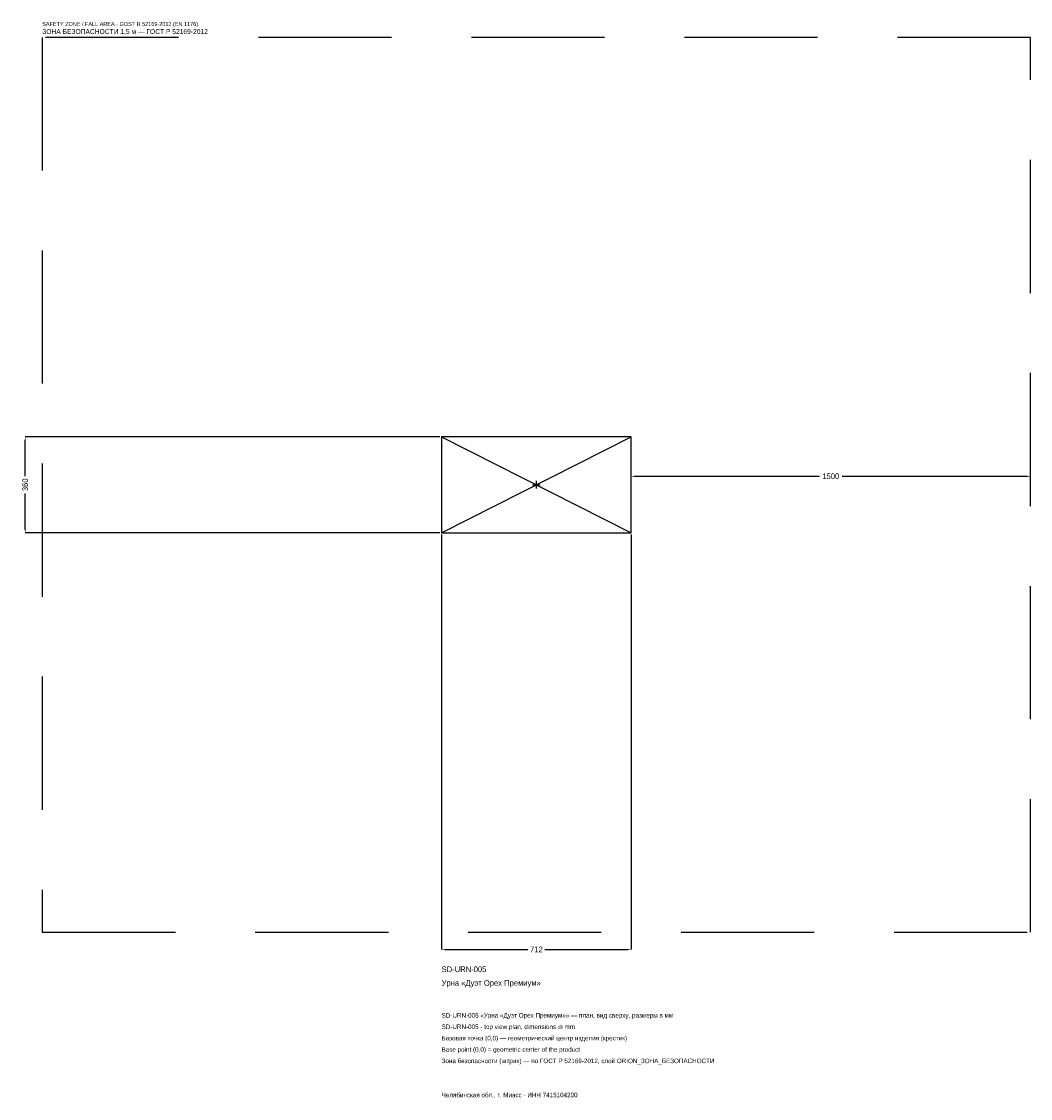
# Model space of a CAD drawing. Header units: metres. Extents: x -1934 to 1856, y -2304 to 1739.
import ezdxf

# ---------------------------------------------------------------- set-up
doc = ezdxf.new("R2010")
doc.units = ezdxf.units.M
doc.linetypes.add('DASHED', pattern=[800, 500, -300])
for name, color, linetype in [('ORION_ДАННЫЕ', 3, 'Continuous'), ('ORION_ЗОНА_БЕЗОПАСНОСТИ', 1, 'Continuous'), ('ORION_КОНТУР', 7, 'Continuous'), ('ORION_РАЗМЕРЫ', 8, 'Continuous')]:
    doc.layers.add(name, color=color, linetype=linetype)
doc.dimstyles.new('ORION', dxfattribs={"dimtxt": 21.36, "dimasz": 12.816, "dimexe": 1.25, "dimexo": 6.408, "dimtad": 1, "dimdec": 0, "dimcen": 2.5, "dimazin": 3, "dimtfac": 1, "dimtmove": 0, "dimatfit": 3, "dimarcsym": 0})

# ---------------------------------------------------------------- blocks, each defined once
blk = doc.blocks.new('_CLOSEDFILLED')
at = {"color": 0, "linetype": 'BYBLOCK'}
blk.add_solid([(-1, 0.16), (0, 0), (-1, -0.16)], dxfattribs=at)
blk = doc.blocks.new('*D1')
for p, q in [((-356, -186.408), (-356, -1744.08)), ((356, -186.408), (356, -1744.08)), ((-343.184, -1744.08), (-32.04, -1744.08)), ((32.04, -1744.08), (343.184, -1744.08))]:
    blk.add_line(p, q)
at = {"layer": 'Defpoints'}
for p in [(-356, -180), (356, -180), (-356, -1744.08)]:
    blk.add_point(p, dxfattribs=at)
at = {"layer": 'ORION_РАЗМЕРЫ', "xscale": 12.815999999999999, "yscale": 12.815999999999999, "rotation": 180}
blk.add_blockref('_CLOSEDFILLED', (-356, -1744.08), dxfattribs=at)
at = {"layer": 'ORION_РАЗМЕРЫ', "xscale": 12.815999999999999, "yscale": 12.815999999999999}
blk.add_blockref('_CLOSEDFILLED', (356, -1744.08), dxfattribs=at)
at = {"layer": 'ORION_РАЗМЕРЫ', "insert": (0, -1744.08), "char_height": 21.36, "attachment_point": 5}
blk.add_mtext('712', dxfattribs=at)
blk = doc.blocks.new('*D2')
for p, q in [((-362.408, 180), (-1920.08, 180)), ((-1920.08, 32.04), (-1920.08, 167.184)), ((-1920.08, -167.184), (-1920.08, -32.04)), ((-362.408, -180), (-1920.08, -180))]:
    blk.add_line(p, q)
at = {"layer": 'Defpoints'}
for p in [(-356, 180), (-1920.08, -180), (-356, -180)]:
    blk.add_point(p, dxfattribs=at)
at = {"layer": 'ORION_РАЗМЕРЫ', "xscale": 12.815999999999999, "yscale": 12.815999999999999}
for p, rotation in [((-1920.08, 180), 90), ((-1920.08, -180), 270)]:
    blk.add_blockref('_CLOSEDFILLED', p, dxfattribs=dict(at, rotation=rotation))
at = {"layer": 'ORION_РАЗМЕРЫ', "insert": (-1920.08, 0), "char_height": 21.36, "attachment_point": 5, "rotation": 90}
blk.add_mtext('360', dxfattribs=at)
blk = doc.blocks.new('*D3')
for p, q in [((356, 6.408), (356, 32.04)), ((368.816, 32.04), (1063.28, 32.04)), ((1148.72, 32.04), (1843.184, 32.04)), ((1856, 6.408), (1856, 32.04))]:
    blk.add_line(p, q)
at = {"layer": 'Defpoints'}
for p in [(356, 32.04), (356, 0), (1856, 0)]:
    blk.add_point(p, dxfattribs=at)
at = {"layer": 'ORION_РАЗМЕРЫ', "xscale": 12.815999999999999, "yscale": 12.815999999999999, "rotation": 180}
blk.add_blockref('_CLOSEDFILLED', (356, 32.04), dxfattribs=at)
at = {"layer": 'ORION_РАЗМЕРЫ', "xscale": 12.815999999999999, "yscale": 12.815999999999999}
blk.add_blockref('_CLOSEDFILLED', (1856, 32.04), dxfattribs=at)
at = {"layer": 'ORION_РАЗМЕРЫ', "insert": (1106, 32.04), "char_height": 21.36, "attachment_point": 5}
blk.add_mtext('1500', dxfattribs=at)
blk = doc.blocks.new('ОРИОН SD-URN-005 Урна Дуэт Орех Премиум')
at = {"layer": 'ORION_ЗОНА_БЕЗОПАСНОСТИ', "linetype": 'DASHED'}
blk.add_lwpolyline([(-1856, -1680), (1856, -1680), (1856, 1680), (-1856, 1680)], close=True, dxfattribs=at)
at = {"layer": 'ORION_КОНТУР'}
for p, q in [((-356, -180), (356, 180)), ((-356, 180), (356, -180))]:
    blk.add_line(p, q, dxfattribs=at)
blk.add_lwpolyline([(-356, -180), (356, -180), (356, 180), (-356, 180)], close=True, dxfattribs=at)
at = {"layer": 'ORION_РАЗМЕРЫ'}
for p, q in [((-14.4, 0), (14.4, 0)), ((0, -14.4), (0, 14.4))]:
    blk.add_line(p, q, dxfattribs=at)
at = {"layer": 'ORION_ДАННЫЕ'}
for tag, p in [('АРТИКУЛ', (-356, -1829.52)), ('НАИМЕНОВАНИЕ', (-356, -1880.784))]:
    blk.add_attdef(tag, p, '', height=21.36, dxfattribs=at)
at = {"layer": 'ORION_ДАННЫЕ', "flags": 1}
for tag, p in [('ПРОИЗВОДИТЕЛЬ', (-356, -1932.048)), ('ТЕЛЕФОН', (-356, -1983.312)), ('САЙТ', (-356, -2085.84)), ('АДРЕС', (-356, -2137.104)), ('РЕКВИЗИТЫ', (-356, -2188.368)), ('ГАБАРИТЫ', (-356, -2239.632)), ('ЗОНА_БЕЗОПАСНОСТИ', (-356, -2290.896))]:
    blk.add_attdef(tag, p, '', height=21.36, dxfattribs=at)
at = {"layer": 'ORION_ЗОНА_БЕЗОПАСНОСТИ', "color": 1}
for s, height, p in [('SAFETY ZONE / FALL AREA - GOST R 52169-2012 (EN 1176)', 14.952, (-1856, 1722.72)), ('ЗОНА БЕЗОПАСНОСТИ 1,5 м — ГОСТ Р 52169-2012', 18.156, (-1856, 1692.816))]:
    blk.add_text(s, height=height, dxfattribs=at).set_placement(p)
at = {"layer": 'ORION_РАЗМЕРЫ'}
dim = blk.add_linear_dim(base=(-1920.08, -180), p1=(-356, -180), p2=(-356, 180), angle=90, dimstyle='ORION', dxfattribs=at)
dim.commit()
dim.dimension.update_dxf_attribs({"geometry": '*D2', "text_midpoint": (-1920.08, 0)})
for base, p1, p2, picture, middle in [((356, 32.04), (356, 0), (1856, 0), '*D3', (1106, 32.04)), ((-356, -1744.08), (-356, -180), (356, -180), '*D1', (0, -1744.08))]:
    dim = blk.add_linear_dim(base=base, p1=p1, p2=p2, dimstyle='ORION', dxfattribs=at)
    dim.commit()
    dim.dimension.update_dxf_attribs({"geometry": picture, "text_midpoint": middle})

msp = doc.modelspace()

# ---------------------------------------------------------------- block references
msp.add_blockref('ОРИОН SD-URN-005 Урна Дуэт Орех Премиум', (0, 0)).add_auto_attribs({'АРТИКУЛ': 'SD-URN-005', 'НАИМЕНОВАНИЕ': 'Урна «Дуэт Орех Премиум»'})

# ---------------------------------------------------------------- texts
at = {"layer": 'ORION_ДАННЫЕ', "color": 3}
for s, p in [('SD-URN-005 «Урна «Дуэт Орех Премиум»» — план, вид сверху, размеры в мм', (-356, -2000.4)), ('SD-URN-005 - top view plan, dimensions in mm', (-356, -2043.12)), ('Челябинская обл., г. Миасс · ИНН 7415104200', (-356, -2299.44))]:
    msp.add_text(s, height=17.088, dxfattribs=at).set_placement(p)
at = {"layer": 'ORION_ДАННЫЕ', "color": 7}
for s, p in [('Базовая точка (0,0) — геометрический центр изделия (крестик)', (-356, -2085.84)), ('Base point (0,0) = geometric center of the product', (-356, -2128.56))]:
    msp.add_text(s, height=17.088, dxfattribs=at).set_placement(p)
at = {"layer": 'ORION_ДАННЫЕ', "color": 1}
msp.add_text('Зона безопасности (штрих) — по ГОСТ Р 52169-2012, слой ORION_ЗОНА_БЕЗОПАСНОСТИ', height=17.088, dxfattribs=at).set_placement((-356, -2171.28))

doc.saveas('drawing.dxf')
